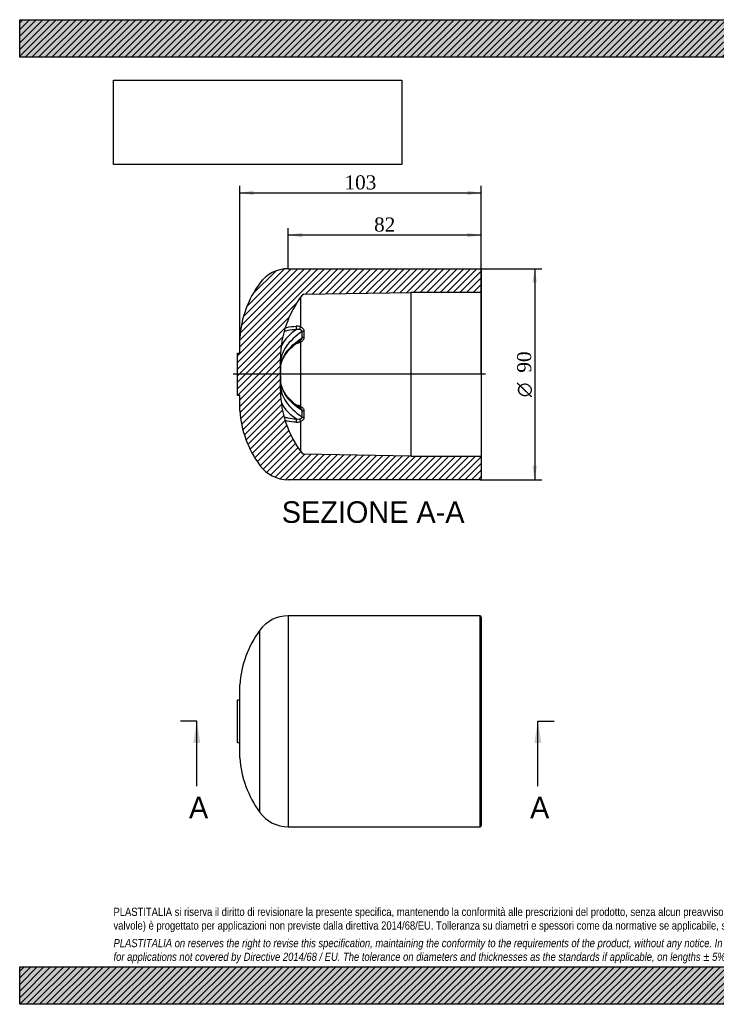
# Model space of a CAD drawing. Header units: millimetres. Extents: x 0 to 594, y 0 to 420.
import ezdxf
from ezdxf.enums import TextEntityAlignment as Align
from ezdxf.lldxf.tags import DXFTag

# ---------------------------------------------------------------- set-up
doc = ezdxf.new("R2010")
doc.units = ezdxf.units.MM
doc.header["$LTSCALE"] = 2
for name, color, linetype in [('CAP090G', 7, 'Continuous'), ('Default', 7, 'Continuous'), ('DV4_Default', 7, 'Continuous')]:
    doc.layers.add(name, color=color, linetype=linetype)
doc.styles.add('SEACAD_Solid_Edge_ANSI', font='seans.ttf')
doc.styles.add('SEACAD_Solid_Edge_ANSI1_Symbols', font='semeca1.ttf')
doc.styles.add('SEACAD_Times_New_Roman', font='times.ttf')
tags = doc.linetypes.add('CENTER2', pattern=[28.575000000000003, 19.05, -3.175, 3.175, -3.175]).pattern_tags.tags
tags[10:11] = [DXFTag(74, 4), DXFTag(75, 0), DXFTag(340, '0'), DXFTag(46, 0.0), DXFTag(50, 0.0), DXFTag(44, 0.0), DXFTag(45, 0.0)]
tags[8:9] = [DXFTag(74, 4), DXFTag(75, 0), DXFTag(340, '0'), DXFTag(46, 0.0), DXFTag(50, 0.0), DXFTag(44, 0.0), DXFTag(45, 0.0)]
tags[6:7] = [DXFTag(74, 4), DXFTag(75, 0), DXFTag(340, '0'), DXFTag(46, 0.0), DXFTag(50, 0.0), DXFTag(44, 0.0), DXFTag(45, 0.0)]
tags[4:5] = [DXFTag(74, 4), DXFTag(75, 0), DXFTag(340, '0'), DXFTag(46, 0.0), DXFTag(50, 0.0), DXFTag(44, 0.0), DXFTag(45, 0.0)]
doc.dimstyles.new('ANSImm', dxfattribs={"dimtxt": 6, "dimasz": 6, "dimexe": 3, "dimexo": 0, "dimgap": 1.5, "dimtad": 1, "dimdec": 0, "dimdsep": 46, "dimtxsty": 'SEACAD_Times_New_Roman', "dimblk1": '_SE_FILLED', "dimblk2": '_SE_FILLED', "dimsah": 1, "dimcen": 3, "dimazin": 0, "dimtfac": 0.85, "dimtdec": 3, "dimtofl": 0, "dimtmove": 0, "dimatfit": 3, "dimfxl": 1, "dimarcsym": 0})
picture_1 = doc.add_image_def('image1.jpg', size_in_pixel=(4302, 1260))
pattern_1 = [(45, (0, 0), (-1.414213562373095, 1.414213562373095), [])]

# ---------------------------------------------------------------- blocks, each defined once
blk = doc.blocks.new('SE2')
at = {"layer": 'CAP090G', "color": 7, "linetype": 'Continuous'}
for p, q in [((114.4716673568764, 165.709407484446), (114.4716673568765, 75.70940748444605)), ((196.2895272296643, 165.709407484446), (114.4716673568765, 165.709407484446)), ((196.2895272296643, 75.70940748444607), (196.2895272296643, 165.709407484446)), ((196.7895272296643, 165.209407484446), (196.7895272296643, 76.20940748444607)), ((102.3721643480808, 81.84362906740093), (102.3721643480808, 159.5751859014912)), ((93.7895272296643, 105.1725211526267), (93.7895272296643, 136.2462938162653)), ((92.7895272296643, 111.709407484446), (92.78952722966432, 129.709407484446)), ((93.7895272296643, 129.709407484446), (92.7895272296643, 129.709407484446)), ((92.7895272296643, 111.709407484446), (93.7895272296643, 111.709407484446)), ((114.4716673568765, 75.70940748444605), (196.2895272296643, 75.70940748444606))]:
    blk.add_line(p, q, dxfattribs=at)
for centre, radius, start, end in [((114.4716673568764, 150.709407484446), 15, 90, 143.7683105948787), ((196.2895272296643, 165.209407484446), 0.4999999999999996, 0, 90), ((138.6706733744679, 132.9778506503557), 44.99999999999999, 143.768310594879, 175.8348212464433), ((138.6706733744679, 108.4409643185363), 45, 184.1651787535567, 216.231689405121), ((114.4716673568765, 90.70940748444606), 15, 216.2316894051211, 270), ((196.2895272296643, 76.20940748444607), 0.5000000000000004, 270, 0)]:
    blk.add_arc(centre, radius, start, end, dxfattribs=at)
blk = doc.blocks.new('SE4')
at = {"color": 7, "linetype": 'Continuous', "style": 'SEACAD_Solid_Edge_ANSI'}
blk.add_text('A', height=9.2, dxfattribs=at).set_placement((217.6168450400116, 88.50940748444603), align=Align.TOP_LEFT)
blk = doc.blocks.new('SE5')
at = {"color": 7, "linetype": 'Continuous', "style": 'SEACAD_Solid_Edge_ANSI'}
blk.add_text('A', height=9.2, dxfattribs=at).set_placement((72.17586235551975, 88.50940748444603), align=Align.TOP_LEFT)
blk = doc.blocks.new('SEANNOT_GROUP')
at = {"linetype": 'Continuous'}
blk.add_hatch(color=7, dxfattribs=at).paths.add_polyline_path([(222.4664574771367, 111.5094072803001), (220.933124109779, 120.709407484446), (219.3997907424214, 111.5094072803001)])
at = {"color": 7, "linetype": 'Continuous'}
blk.add_lwpolyline([(220.933124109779, 93.10940748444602), (220.933124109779, 120.709407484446)], dxfattribs=at)
blk = doc.blocks.new('SEANNOT_GROUP1')
at = {"linetype": 'Continuous'}
blk.add_hatch(color=7, dxfattribs=at).paths.add_polyline_path([(77.02547479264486, 111.5094072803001), (75.4921414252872, 120.709407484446), (73.95880805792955, 111.5094072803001)])
at = {"color": 7, "linetype": 'Continuous'}
blk.add_lwpolyline([(75.4921414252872, 93.10940748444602), (75.4921414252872, 120.709407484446)], dxfattribs=at)
blk = doc.blocks.new('SE3')
at = {"layer": 'Default', "color": 7, "linetype": 'CENTER2'}
for p, q in [((75.4921414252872, 120.709407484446), (68.5921414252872, 120.709407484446)), ((220.933124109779, 120.709407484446), (227.833124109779, 120.709407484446))]:
    blk.add_line(p, q, dxfattribs=at)
at = {"layer": 'Default', "color": 7, "linetype": 'CENTER2', "const_width": 0.0001}
blk.add_lwpolyline([(220.933124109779, 120.709407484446), (75.4921414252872, 120.709407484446)], dxfattribs=at)
at = {"layer": 'Default'}
for name in ['SEANNOT_GROUP1', 'SEANNOT_GROUP', 'SE5', 'SE4']:
    blk.add_blockref(name, (0, 0), dxfattribs=at)
blk = doc.blocks.new('SE6')
at = {"layer": 'CAP090G', "linetype": 'Continuous'}
h = blk.add_hatch(dxfattribs=at)
h.set_pattern_fill('LINE', scale=0.6299212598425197, angle=45, style=0)
h.set_pattern_definition(pattern_1)
edge = h.paths.add_edge_path()
edge.add_arc((196.2895272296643, 224.2632705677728), 0.5, 270, 360)
edge.add_line((196.7895272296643, 224.2632705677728), (196.7895272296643, 233.8632705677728))
edge.add_line((196.7895272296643, 233.8632705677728), (166.7895272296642, 233.8632705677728))
edge.add_line((166.7895272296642, 233.8632705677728), (121.1906250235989, 234.6592023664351))
edge.add_arc((121.2080774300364, 235.6590500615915), 1, 217.4493208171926, 268.99999999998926, ccw=False)
edge.add_arc((156.1393030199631, 262.4136660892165), 45, 180.8982872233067, 217.4493208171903, ccw=False)
edge.add_line((111.144833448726, 261.7081818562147), (111.144833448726, 275.8183592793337))
edge.add_arc((156.1393030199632, 275.112875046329), 45, 142.5506791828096, 179.1017127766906, ccw=False)
edge.add_arc((121.2080774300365, 301.8674910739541), 1, 91.00000000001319, 142.5506791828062, ccw=False)
edge.add_line((121.190625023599, 302.8673387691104), (166.7895272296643, 303.6632705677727))
edge.add_line((166.7895272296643, 303.6632705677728), (196.7895272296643, 303.6632705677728))
edge.add_line((196.7895272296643, 303.6632705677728), (196.7895272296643, 313.2632705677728))
edge.add_arc((196.2895272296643, 313.2632705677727), 0.5, 0, 90)
edge.add_line((196.2895272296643, 313.7632705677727), (114.4716673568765, 313.7632705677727))
edge.add_arc((114.4716673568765, 298.7632705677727), 15, 89.99999999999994, 143.7683105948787)
edge.add_arc((138.6706733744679, 281.0317137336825), 45, 143.768310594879, 175.8348212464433)
edge.add_line((93.7895272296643, 284.300156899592), (93.7895272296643, 277.7632705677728))
edge.add_line((93.7895272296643, 277.7632705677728), (92.7895272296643, 277.7632705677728))
edge.add_line((92.7895272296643, 277.7632705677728), (92.7895272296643, 259.7632705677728))
edge.add_line((92.7895272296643, 259.7632705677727), (93.7895272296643, 259.7632705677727))
edge.add_line((93.7895272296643, 259.7632705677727), (93.7895272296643, 253.2263842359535))
edge.add_arc((138.6706733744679, 256.4948274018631), 45, 184.1651787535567, 216.231689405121)
edge.add_arc((114.4716673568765, 238.7632705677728), 15, 216.2316894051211, 270)
edge.add_line((114.4716673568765, 223.7632705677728), (196.2895272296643, 223.7632705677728))
at = {"layer": 'CAP090G', "color": 7, "linetype": 'Continuous'}
for p, q in [((114.4716673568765, 313.7632705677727), (196.2895272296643, 313.7632705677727)), ((196.7895272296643, 313.2632705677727), (196.7895272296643, 303.6632705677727)), ((120.4141859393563, 302.439003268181), (120.4141859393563, 302.4755505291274)), ((121.190625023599, 302.8673387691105), (166.7895272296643, 303.6632705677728)), ((121.190625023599, 302.8673387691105), (121.190625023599, 302.8303667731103)), ((166.7895272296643, 303.6632705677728), (166.7895272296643, 233.8632705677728)), ((196.7895272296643, 303.6632705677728), (166.7895272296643, 303.6632705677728)), ((196.7895272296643, 303.6632705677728), (196.7895272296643, 233.8632705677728)), ((119.7111469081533, 301.4927873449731), (119.7111469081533, 288.957360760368)), ((120.4141859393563, 284.2420432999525), (120.4141859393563, 286.9602305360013)), ((121.1906250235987, 287.1717070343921), (121.1906250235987, 284.4219303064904)), ((93.7895272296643, 277.7632705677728), (93.7895272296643, 284.3001568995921)), ((119.7111469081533, 282.4389844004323), (119.7111469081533, 255.0875567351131)), ((92.7895272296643, 259.7632705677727), (92.7895272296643, 277.7632705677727)), ((92.7895272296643, 277.7632705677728), (93.7895272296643, 277.7632705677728)), ((111.1438606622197, 275.6019045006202), (111.1448334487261, 275.6656240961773)), ((111.1448334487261, 273.4789015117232), (111.1438606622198, 273.4470827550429)), ((111.1448334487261, 275.8183592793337), (111.1448334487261, 275.6656240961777)), ((111.1448334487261, 273.4789015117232), (111.1448334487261, 270.9499931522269)), ((111.1433631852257, 270.8797600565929), (111.1447019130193, 270.9239748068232)), ((111.1438606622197, 270.9180923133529), (111.1448334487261, 270.9499931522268)), ((111.1762224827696, 270.918836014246), (111.1811206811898, 271.0591886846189)), ((111.1443260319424, 266.6152061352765), (111.142968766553, 266.6594018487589)), ((111.1448334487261, 266.5765479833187), (111.1438606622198, 266.6084488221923)), ((111.1448334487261, 266.5765479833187), (111.1448334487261, 264.0476396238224)), ((111.1808971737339, 266.4670820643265), (111.1760658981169, 266.6076219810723)), ((111.1448534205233, 261.860913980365), (111.1434820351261, 261.9501206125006)), ((111.1438606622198, 264.0794583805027), (111.1448334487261, 264.0476396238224)), ((111.1448334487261, 261.8609170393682), (111.1438606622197, 261.9246366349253)), ((111.1448334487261, 261.8609170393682), (111.1448334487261, 261.7081818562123)), ((93.7895272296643, 259.7632705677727), (92.7895272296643, 259.7632705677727)), ((93.7895272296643, 253.2263842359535), (93.7895272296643, 259.7632705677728)), ((120.4141859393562, 250.5663105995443), (120.4141859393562, 253.2844978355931)), ((121.1906250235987, 253.1046108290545), (121.1906250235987, 250.3548341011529)), ((119.7111469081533, 248.5691803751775), (119.7111469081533, 236.0369274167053)), ((120.4141859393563, 235.0509906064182), (120.4141859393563, 235.0875378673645)), ((121.1906250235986, 234.6961743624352), (121.1906250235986, 234.6592023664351)), ((166.7895272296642, 233.8632705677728), (121.1906250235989, 234.6592023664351)), ((166.7895272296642, 233.8632705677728), (196.7895272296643, 233.8632705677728)), ((196.7895272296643, 233.8632705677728), (196.7895272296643, 224.2632705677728)), ((196.2895272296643, 223.7632705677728), (114.4716673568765, 223.7632705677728))]:
    blk.add_line(p, q, dxfattribs=at)
for centre, radius, start, end in [((114.4716673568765, 298.7632705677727), 15, 89.99999999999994, 143.7683105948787), ((196.2895272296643, 313.2632705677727), 0.5000000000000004, 0, 90), ((138.6706733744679, 281.0317137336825), 45, 143.7683105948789, 175.8348212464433), ((156.1393030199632, 275.112875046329), 45.00000000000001, 142.5506791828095, 179.1017127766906), ((156.212440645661, 275.0538158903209), 45.07175975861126, 142.5844934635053, 144.0996233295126), ((121.2080774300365, 301.8674910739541), 0.9999999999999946, 91.00000000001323, 142.5506791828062), ((127.1023703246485, 272.8984506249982), 17.48009594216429, 121.5161854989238, 152.7916446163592), ((118.1209182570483, 284.8033541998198), 4.447988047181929, 69.05225254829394, 93.33611741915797), ((118.6882412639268, 284.2568219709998), 3.616372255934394, 80.71859283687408, 101.5390848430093), ((156.212440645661, 275.0538158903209), 45.07175975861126, 170.7004598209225, 179.22223794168), ((117.3573488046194, 287.6200970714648), 5.690719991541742, 276.3306554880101, 294.4324689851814), ((561.1052429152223, 268.7632705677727), 450.0157156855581, 179.1017127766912, 180.8982872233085), ((217.3990026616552, 268.763270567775), 106.2769893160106, 178.8382183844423, 181.1617816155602), ((156.2124435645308, 262.4727262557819), 45.07176269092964, 180.7777632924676, 183.6706559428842), ((156.1393030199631, 262.4136660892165), 44.99999999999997, 180.8982872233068, 217.4493208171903), ((127.1027167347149, 264.6283099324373), 17.48046408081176, 207.1760471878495, 238.4832225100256), ((138.6706733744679, 256.4948274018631), 44.99999999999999, 184.1651787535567, 216.231689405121), ((117.356687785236, 249.9039351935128), 5.69327761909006, 65.57191776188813, 83.60033733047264), ((118.1211598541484, 252.7216273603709), 4.446445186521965, 266.6596052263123, 290.952024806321), ((118.6882165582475, 253.2684653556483), 3.615138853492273, 258.4573237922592, 279.2849985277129), ((156.2124435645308, 262.4727262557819), 45.07176269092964, 215.719148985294, 217.4155053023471), ((121.2080774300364, 235.6590500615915), 0.9999999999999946, 217.4493208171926, 268.9999999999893), ((114.4716673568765, 238.7632705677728), 14.99999999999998, 216.231689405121, 270), ((196.2895272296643, 224.2632705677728), 0.5000000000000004, 270, 0)]:
    blk.add_arc(centre, radius, start, end, dxfattribs=at)
for centre, major_axis, ratio, start_param, end_param in [((121.2080774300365, 301.8316030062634), (-1.000000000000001, -4.530975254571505e-12), 0.9989159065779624, 4.729842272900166, 5.629571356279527), ((118.0027988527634, 288.6462218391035), (-0.04545585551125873, 0.9989663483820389), 0.14221864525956, 0.9230865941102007, 2.574599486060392), ((119.7285993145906, 288.3648708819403), (0.3848501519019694, 0.9229790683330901), 0.2900844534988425, 1.00019382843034, 2.309621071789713), ((121.208077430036, 286.6320167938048), (-1.000000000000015, 7.061358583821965e-15), 0.5397724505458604, 4.729842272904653, 5.629571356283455), ((119.7285993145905, 282.0377421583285), (0.442109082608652, -0.896961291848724), 0.1739166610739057, 1.947239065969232, 3.146044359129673), ((121.2080774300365, 283.9628567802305), (-1.000000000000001, -7.04175266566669e-13), 0.459143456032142, 4.729842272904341, 5.62957135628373), ((109.6440417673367, 273.4626949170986), (1.499305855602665, -0.04562840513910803), 0.8663197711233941, 0.02310203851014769, 0.09723851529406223), ((109.6450177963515, 273.4946197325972), (1.49929305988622, -0.0460469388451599), 0.8662723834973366, 0.02334386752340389, 0.1007039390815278), ((109.6440417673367, 270.9252748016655), (-1.499309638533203, 0.04550393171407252), 0.8655305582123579, 3.141901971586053, 3.171111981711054), ((109.6450177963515, 270.9572819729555), (-1.499296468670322, 0.04593581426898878), 0.8655743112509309, 3.14190598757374, 3.171361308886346), ((109.6440417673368, 266.6012663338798), (-1.499309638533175, -0.04550393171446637), 0.865530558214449, 3.112073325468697, 3.141281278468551), ((109.6450177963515, 266.5692591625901), (-1.499296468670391, -0.04593581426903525), 0.8655743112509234, 3.11182399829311, 3.141281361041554), ((109.6440417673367, 264.0638462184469), (1.499305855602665, 0.04562840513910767), 0.866319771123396, 6.185714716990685, 6.260083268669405), ((109.6450177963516, 264.0319214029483), (1.499293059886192, 0.04604693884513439), 0.86627238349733, 6.182630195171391, 6.259841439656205), ((119.7285993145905, 255.4887989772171), (0.4421090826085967, 0.8969612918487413), 0.1739166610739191, 3.134874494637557, 4.335946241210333), ((121.208077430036, 253.5636843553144), (-1.000000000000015, -2.069421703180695e-14), 0.4591434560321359, 0.6536139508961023, 1.553343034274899), ((118.0027988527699, 248.8803192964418), (-0.04545585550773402, -0.9989663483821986), 0.1422186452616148, 3.708585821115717, 5.360098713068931), ((119.7285993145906, 249.1616702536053), (0.384850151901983, -0.9229790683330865), 0.2900844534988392, 3.973564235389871, 5.28299147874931), ((121.2080774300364, 250.8945243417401), (-1.000000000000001, -8.082586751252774e-13), 0.5397724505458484, 0.6536139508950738, 1.553343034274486), ((121.2080774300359, 235.6949381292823), (-1.00000000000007, -4.895377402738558e-11), 0.9989159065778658, 0.6536139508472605, 1.553343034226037)]:
    blk.add_ellipse(centre, major_axis=major_axis, ratio=ratio, start_param=start_param, end_param=end_param, dxfattribs=at)
for points, knots in [([(120.422341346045, 302.44177655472), (120.4363769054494, 302.4618361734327), (120.4793324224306, 302.5226608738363), (120.5789968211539, 302.6104326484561), (120.6962860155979, 302.6903140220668), (120.7979247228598, 302.7397122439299), (120.8642075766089, 302.7638264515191), (120.8973064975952, 302.7733788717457), (120.9030418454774, 302.7746919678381), (120.90304578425, 302.7746845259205)], [0, 0, 0, 0, 0.02297174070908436, 0.08184338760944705, 0.1335508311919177, 0.1769101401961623, 0.2142159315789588, 0.2472493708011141, 0.2849405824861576, 0.2849405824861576, 0.2849405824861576, 0.2849405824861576]), ([(121.1906250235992, 302.8303667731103), (121.1906250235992, 302.8195089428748), (121.1491442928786, 302.8056248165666), (121.0347729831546, 302.7819233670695), (120.9873951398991, 302.7734428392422), (120.9011387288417, 302.7596605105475), (120.8667144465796, 302.7544693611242), (120.8300195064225, 302.7492188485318)], [0, 0, 0, 0, 0.2499999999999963, 0.2499999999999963, 0.3749999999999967, 0.3749999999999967, 0.4487448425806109, 0.4487448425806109, 0.4487448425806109, 0.4487448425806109]), ([(120.4141859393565, 286.9602305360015), (117.4822333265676, 285.0053701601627), (115.1807314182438, 282.8237309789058), (112.0607459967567, 278.2758523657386), (111.2187787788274, 275.8643058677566), (111.1448334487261, 273.4789015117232)], [0, 0, 0, 0, 0.5000000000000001, 0.5000000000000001, 1, 1, 1, 1]), ([(117.9648353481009, 287.800101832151), (116.6979875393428, 287.7419608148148), (115.4706810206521, 287.5927259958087), (113.7907555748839, 287.2558855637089), (113.2759219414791, 287.1320112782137), (112.7791241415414, 286.9918429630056)], [0, 0, 0, 0, 0.25, 0.25, 0.3639298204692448, 0.3639298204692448, 0.3639298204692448, 0.3639298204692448]), ([(113.2350431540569, 288.6087877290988), (113.4736321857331, 288.6654360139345), (113.7150362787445, 288.7185442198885), (115.1936217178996, 289.0182760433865), (116.5068149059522, 289.1800275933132), (117.862074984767, 289.2438043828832)], [0.7006843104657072, 0.7006843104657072, 0.7006843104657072, 0.7006843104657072, 0.75, 0.75, 1, 1, 1, 1]), ([(120.4141859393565, 286.9602305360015), (120.4123531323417, 287.0911473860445), (120.3673486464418, 287.2094123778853), (120.2233464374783, 287.4096993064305), (120.1280446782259, 287.4902596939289), (119.911205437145, 287.6261559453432), (119.7925969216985, 287.6794282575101), (119.5414829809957, 287.7666970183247), (119.4084188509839, 287.8004810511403), (119.2715026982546, 287.825849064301)], [0, 0, 0, 0, 0.25, 0.25, 0.5, 0.5, 0.75, 0.75, 1, 1, 1, 1]), ([(119.7111469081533, 288.957360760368), (120.1184387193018, 288.7822736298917), (120.4799145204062, 288.5452122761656), (120.8874482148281, 288.086511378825), (120.9972619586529, 287.9195509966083), (121.1503193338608, 287.5565163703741), (121.1906250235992, 287.3680361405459), (121.1906250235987, 287.1717070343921)], [0, 0, 0, 0, 0.5000000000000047, 0.5000000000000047, 0.7500000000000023, 0.7500000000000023, 1, 1, 1, 1]), ([(111.1448334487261, 270.9499931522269), (111.2187823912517, 273.3920675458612), (112.0612302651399, 275.7765682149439), (115.180608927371, 280.2482289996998), (117.4819965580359, 282.3667414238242), (120.4141859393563, 284.2420432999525)], [0, 0, 0, 0, 0.5, 0.5, 1, 1, 1, 1]), ([(111.1811206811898, 271.0591886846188), (111.1845647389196, 271.2082679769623), (111.1949998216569, 271.604325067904), (111.2770897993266, 272.3064071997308), (111.4230703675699, 273.0604136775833), (111.6269959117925, 273.7873434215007), (111.8780412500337, 274.5084567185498), (112.2006080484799, 275.2660261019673), (112.5983223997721, 276.0478484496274), (113.0566175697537, 276.8205370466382), (113.5748697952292, 277.5837087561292), (114.1508839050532, 278.3342110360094), (114.7860149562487, 279.0737578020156), (115.4793071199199, 279.8028765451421), (116.2313359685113, 280.5218749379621), (117.0425967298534, 281.2302856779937), (117.9016007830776, 281.9169751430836), (118.7616636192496, 282.5519497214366), (119.2953855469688, 282.9090124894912), (119.56953701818, 283.0915682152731)], [0, 0, 0, 0, 0.03182978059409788, 0.09951330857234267, 0.1638214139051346, 0.217768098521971, 0.2738290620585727, 0.3372721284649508, 0.4002662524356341, 0.4628106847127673, 0.524939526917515, 0.5867582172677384, 0.6479736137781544, 0.7090838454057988, 0.7704338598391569, 0.8318179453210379, 0.8929415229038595, 0.9536410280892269, 1, 1, 1, 1]), ([(119.5666244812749, 283.0944032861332), (119.5999778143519, 283.1163975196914), (119.6329308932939, 283.1389892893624), (119.7909133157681, 283.2517273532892), (119.9115326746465, 283.3517226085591), (120.1268150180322, 283.5716139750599), (120.2230168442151, 283.6926576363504), (120.3668333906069, 283.9575684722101), (120.4123530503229, 284.1014188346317), (120.4141859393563, 284.2420432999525)], [0.1851634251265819, 0.1851634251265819, 0.1851634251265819, 0.1851634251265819, 0.25, 0.25, 0.5, 0.5, 0.75, 0.75, 1, 1, 1, 1]), ([(121.1906250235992, 284.4219303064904), (121.1906250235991, 284.2147242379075), (121.1491442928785, 284.008866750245), (121.0347729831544, 283.7149838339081), (120.9873951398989, 283.6182249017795), (120.8788936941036, 283.43366030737), (120.8176940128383, 283.345321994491), (120.6154094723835, 283.0909924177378), (120.4541555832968, 282.9348589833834), (120.1045876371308, 282.661650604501), (119.914741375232, 282.5423255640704), (119.7111469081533, 282.4389844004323)], [0, 0, 0, 0, 0.2499999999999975, 0.2499999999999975, 0.3749999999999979, 0.3749999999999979, 0.4999999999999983, 0.4999999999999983, 0.7499999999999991, 0.7499999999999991, 1, 1, 1, 1]), ([(111.1249925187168, 273.1488429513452), (111.1230597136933, 273.1946103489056), (111.1220129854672, 273.2937896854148), (111.1220143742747, 273.8808657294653), (111.1305429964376, 274.7254947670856), (111.1438606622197, 275.6019045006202)], [0.3248370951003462, 0.3248370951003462, 0.3248370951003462, 0.3248370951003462, 0.5, 0.5, 1, 1, 1, 1]), ([(120.4141859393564, 253.284497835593), (117.4822333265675, 255.1596482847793), (115.1807314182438, 257.2780464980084), (112.0607459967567, 261.7507571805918), (111.2187787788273, 264.1345928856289), (111.1448334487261, 266.5765479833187)], [0, 0, 0, 0, 0.5, 0.5, 1, 1, 1, 1]), ([(119.5706101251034, 254.4319307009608), (119.2479390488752, 254.6487558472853), (118.6760619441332, 255.0351123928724), (117.7813475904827, 255.7020279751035), (116.9326522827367, 256.3887247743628), (116.1321477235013, 257.0957342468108), (115.3878089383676, 257.8158604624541), (114.7016210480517, 258.5467421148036), (114.0776887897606, 259.2833395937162), (113.5162466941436, 260.0250489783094), (113.0123000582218, 260.7766184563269), (112.565530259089, 261.5389956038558), (112.1769454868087, 262.3120029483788), (111.8483387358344, 263.0926524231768), (111.5916787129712, 263.8495157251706), (111.3968821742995, 264.5821487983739), (111.2674659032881, 265.2969264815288), (111.1937188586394, 265.9452088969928), (111.1842277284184, 266.3181565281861), (111.1808971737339, 266.4670820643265)], [0, 0, 0, 0, 0.05489417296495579, 0.1157166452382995, 0.1764049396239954, 0.2374575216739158, 0.2987771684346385, 0.3601319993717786, 0.4212275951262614, 0.481897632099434, 0.5428842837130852, 0.6047163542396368, 0.6669468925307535, 0.7296259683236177, 0.7927933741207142, 0.8486182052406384, 0.9062349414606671, 0.9682099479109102, 1, 1, 1, 1]), ([(111.1438606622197, 261.9246366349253), (111.1305430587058, 262.801042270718), (111.1220123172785, 263.645944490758), (111.1220137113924, 264.2351259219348), (111.1230917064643, 264.3349405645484), (111.1250793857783, 264.3797600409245)], [0, 0, 0, 0, 0.5, 0.5, 0.677742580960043, 0.677742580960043, 0.677742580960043, 0.677742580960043]), ([(111.1448334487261, 264.0476396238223), (111.2187823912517, 261.6621187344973), (112.0612302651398, 259.2498934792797), (115.180608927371, 254.7030781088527), (117.4819965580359, 252.5213288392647), (120.4141859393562, 250.5663105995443)], [0, 0, 0, 0, 0.5, 0.5, 1, 1, 1, 1]), ([(120.4141859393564, 253.284497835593), (120.4123531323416, 253.4251160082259), (120.3673486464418, 253.5677971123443), (120.2233464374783, 253.8335015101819), (120.1280446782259, 253.9536052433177), (119.9112054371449, 254.1752184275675), (119.7925969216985, 254.2734942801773), (119.6346499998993, 254.3863546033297), (119.6017604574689, 254.408926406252), (119.5684340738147, 254.4309265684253)], [0, 0, 0, 0, 0.25, 0.25, 0.5, 0.5, 0.75, 0.75, 0.8144925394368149, 0.8144925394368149, 0.8144925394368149, 0.8144925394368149]), ([(119.7111469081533, 255.0875567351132), (120.1184387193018, 254.8808221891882), (120.4799145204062, 254.606515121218), (120.8874482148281, 254.0932106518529), (120.9972619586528, 253.9087129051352), (121.1503193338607, 253.5138769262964), (121.1906250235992, 253.3117967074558), (121.1906250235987, 253.1046108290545)], [0, 0, 0, 0, 0.4999999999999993, 0.4999999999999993, 0.7499999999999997, 0.7499999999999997, 1, 1, 1, 1]), ([(112.7684673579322, 250.537469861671), (113.2702751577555, 250.395610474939), (113.7913100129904, 250.270294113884), (115.4859914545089, 249.9312949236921), (116.6982736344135, 249.7845671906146), (117.9648353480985, 249.7264393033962)], [0.6346335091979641, 0.6346335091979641, 0.6346335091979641, 0.6346335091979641, 0.75, 0.75, 1, 1, 1, 1]), ([(117.862074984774, 248.2827367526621), (116.5071235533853, 248.3464990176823), (115.2100209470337, 248.5055348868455), (113.7239320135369, 248.8060792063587), (113.4815030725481, 248.8592773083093), (113.2422570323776, 248.915945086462)], [0, 0, 0, 0, 0.25, 0.25, 0.2993945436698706, 0.2993945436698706, 0.2993945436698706, 0.2993945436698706]), ([(119.2715026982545, 249.7006920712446), (119.4083456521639, 249.7260465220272), (119.5400173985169, 249.7594401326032), (119.7909133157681, 249.846423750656), (119.9115326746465, 249.9006504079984), (120.1268150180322, 250.035450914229), (120.2230168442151, 250.1165943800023), (120.3668333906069, 250.3162023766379), (120.4123530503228, 250.4353878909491), (120.4141859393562, 250.5663105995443)], [0, 0, 0, 0, 0.25, 0.25, 0.5, 0.5, 0.75, 0.75, 1, 1, 1, 1]), ([(121.1906250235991, 250.3548341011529), (121.190625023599, 250.1584858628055), (121.1491442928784, 249.9665125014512), (121.0347729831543, 249.6963310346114), (120.9873951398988, 249.6080526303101), (120.8788936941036, 249.4408247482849), (120.8176940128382, 249.3613765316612), (120.6154094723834, 249.1341222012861), (120.4541555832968, 248.9967052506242), (120.1045876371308, 248.7590019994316), (119.914741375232, 248.6567018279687), (119.7111469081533, 248.5691803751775)], [0, 0, 0, 0, 0.2500000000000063, 0.2500000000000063, 0.3750000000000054, 0.3750000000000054, 0.5000000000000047, 0.5000000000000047, 0.7500000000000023, 0.7500000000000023, 1, 1, 1, 1]), ([(120.9024910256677, 234.7519821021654), (120.9024888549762, 234.7519788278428), (120.8972379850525, 234.7532348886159), (120.865158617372, 234.7621367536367), (120.7884813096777, 234.7904692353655), (120.6724104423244, 234.8489673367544), (120.5398711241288, 234.9482545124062), (120.4396890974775, 235.0440964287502), (120.4037233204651, 235.1050566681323), (120.3986107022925, 235.1137545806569)], [0.7042062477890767, 0.7042062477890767, 0.7042062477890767, 0.7042062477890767, 0.7360747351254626, 0.776960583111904, 0.8156094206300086, 0.8648552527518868, 0.9239219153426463, 0.9906775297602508, 1, 1, 1, 1]), ([(120.9220014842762, 234.7635438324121), (120.9815266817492, 234.7541652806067), (121.0325027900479, 234.7451103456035), (121.1503193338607, 234.720631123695), (121.1906250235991, 234.7070311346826), (121.1906250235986, 234.6961743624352)], [0.6151229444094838, 0.6151229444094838, 0.6151229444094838, 0.6151229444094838, 0.75, 0.75, 1, 1, 1, 1])]:
    blk.add_open_spline(points, degree=3, knots=knots, dxfattribs=at)
for points in [[(111.1438606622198, 273.4470827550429), (111.1355861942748, 273.1751916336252), (111.1291596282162, 273.07294720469), (111.1254791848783, 273.138779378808)], [(111.1250793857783, 264.3797600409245), (111.1286831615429, 264.4610203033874), (111.1352772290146, 264.3615018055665), (111.1438606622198, 264.0794583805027)]]:
    blk.add_open_spline(points, degree=3, dxfattribs=at)
at = {"layer": 'DV4_Default', "color": 7, "linetype": 'CENTER2'}
blk.add_line((198.5395272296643, 268.7632705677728), (91.03952722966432, 268.7632705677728), dxfattribs=at)
blk = doc.blocks.new('GDimGGroup')
at = {"layer": 'Default', "linetype": 'Continuous'}
for points in [[(220.5720980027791, 307.7632705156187), (219.5720979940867, 313.7632705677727), (218.5720979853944, 307.7632705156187)], [(220.5720980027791, 229.7632670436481), (218.5720979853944, 229.7632670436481), (219.5720979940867, 223.7632669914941)]]:
    blk.add_hatch(color=7, dxfattribs=at).paths.add_polyline_path(points)
at = {"layer": 'Default', "color": 7, "linetype": 'Continuous'}
for p, q in [((196.2895272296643, 313.7632705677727), (222.5720980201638, 313.7632705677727)), ((219.5720979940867, 313.7632705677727), (219.5720979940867, 223.763266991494)), ((196.2895272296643, 223.7632705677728), (222.5720980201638, 223.7632705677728))]:
    blk.add_line(p, q, dxfattribs=at)
for s, style, p in [('90', 'SEACAD_Times_New_Roman', (212.0720979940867, 269.434558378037)), ('O', 'SEACAD_Solid_Edge_ANSI1_Symbols', (212.0720979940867, 258.9924531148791))]:
    blk.add_text(s, height=6, rotation=90, dxfattribs=dict(at, style=style)).set_placement(p, align=Align.TOP_LEFT)
blk = doc.blocks.new('DMBLK6')
at = {"layer": 'Default', "linetype": 'Continuous'}
for points in [[(120.4716683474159, 329.1120951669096), (114.4716682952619, 328.1120951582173), (120.4716683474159, 327.112095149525)], [(190.7895271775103, 329.1120951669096), (190.7895271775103, 327.112095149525), (196.7895272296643, 328.1120951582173)]]:
    blk.add_hatch(color=7, dxfattribs=at).paths.add_polyline_path(points)
at = {"layer": 'Default', "color": 7, "linetype": 'Continuous'}
for p, q in [((114.4716673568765, 313.7632705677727), (114.4716673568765, 331.1120951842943)), ((196.7895272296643, 328.1120951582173), (114.4716682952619, 328.1120951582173)), ((196.7895272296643, 313.2632705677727), (196.7895272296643, 331.1120951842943))]:
    blk.add_line(p, q, dxfattribs=at)
at = {"layer": 'Default', "color": 7, "linetype": 'Continuous', "style": 'SEACAD_Times_New_Roman'}
blk.add_text('82', height=6, dxfattribs=at).set_placement((151.0808347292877, 335.6120951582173), align=Align.TOP_LEFT)
blk = doc.blocks.new('_SE_FILLED')
at = {"color": 0}
blk.add_line((0, 0), (-1, 0), dxfattribs=at)
blk.add_solid([(0, 0), (-1, -0.1665), (-1, 0.1665), (0, 0)], dxfattribs=at)
blk = doc.blocks.new('DMBLK7')
at = {"layer": 'Default', "linetype": 'Continuous'}
for points in [[(99.78952728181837, 347.1120955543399), (93.7895272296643, 346.1120955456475), (99.78952728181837, 345.1120955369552)], [(190.7895272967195, 347.1120955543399), (190.7895272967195, 345.1120955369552), (196.7895273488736, 346.1120955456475)]]:
    blk.add_hatch(color=7, dxfattribs=at).paths.add_polyline_path(points)
at = {"layer": 'Default', "color": 7, "linetype": 'Continuous'}
for p, q in [((93.7895272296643, 284.3001571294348), (93.7895272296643, 349.1120955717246)), ((196.7895272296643, 268.7632705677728), (196.7895272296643, 349.1120955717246)), ((93.7895272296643, 346.1120955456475), (196.7895273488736, 346.1120955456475))]:
    blk.add_line(p, q, dxfattribs=at)
at = {"layer": 'Default', "color": 7, "linetype": 'Continuous', "style": 'SEACAD_Times_New_Roman'}
blk.add_text('103', height=6, dxfattribs=at).set_placement((138.4648827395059, 353.6120955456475), align=Align.TOP_LEFT)

msp = doc.modelspace()

# ---------------------------------------------------------------- hatches: boundary and pattern name
at = {"layer": 'Default', "linetype": 'Continuous'}
h = msp.add_hatch(dxfattribs=at)
h.set_pattern_fill('LINE', scale=0.6299212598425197, angle=45, style=0)
h.set_pattern_definition(pattern_1)
h.paths.add_polyline_path([(594, 404.0000065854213), (594, 420.0000065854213), (5.100631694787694e-06, 420.0000065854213), (5.100631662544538e-06, 404.0000065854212)])
for points in [[(594, 404.0000065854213), (594, 420.0000065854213), (5.100631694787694e-06, 420.0000065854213), (5.100631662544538e-06, 404.0000065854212)], [(593.999991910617, -5.730478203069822e-06), (593.999991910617, 15.99999999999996), (-8.0893829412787e-06, 15.99999999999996), (-8.0893829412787e-06, -5.730478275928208e-06)]]:
    msp.add_hatch(color=7, dxfattribs=at).paths.add_polyline_path(points)
h = msp.add_hatch(dxfattribs=at)
h.set_pattern_fill('LINE', scale=0.6299212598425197, angle=45, style=0)
h.set_pattern_definition(pattern_1)
h.paths.add_polyline_path([(593.999991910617, -5.730478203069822e-06), (593.999991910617, 15.99999999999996), (-8.0893829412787e-06, 15.99999999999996), (-8.0893829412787e-06, -5.730478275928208e-06)])

# ---------------------------------------------------------------- linework, layer by layer
at = {"layer": 'Default', "color": 7, "linetype": 'Continuous'}
for p, q in [((5.100631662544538e-06, 420.0000065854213), (594, 420.0000065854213)), ((5.100631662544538e-06, 404.0000065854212), (5.100631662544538e-06, 420.0000065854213)), ((594, 404.0000065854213), (5.100631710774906e-06, 404.0000065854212)), ((-8.0893829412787e-06, 15.99999999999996), (593.999991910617, 15.99999999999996)), ((-8.0893829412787e-06, -5.730478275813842e-06), (-8.0893829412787e-06, 15.99999999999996)), ((593.999991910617, -5.730478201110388e-06), (-8.089382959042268e-06, -5.730478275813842e-06))]:
    msp.add_line(p, q, dxfattribs=at)

# ---------------------------------------------------------------- block references
at = {"layer": 'Default'}
for name in ['SE6', 'GDimGGroup', 'SE2', 'SE3']:
    msp.add_blockref(name, (0, 0), dxfattribs=at)

# ---------------------------------------------------------------- texts
at = {"layer": 'Default', "color": 7, "linetype": 'Continuous', "style": 'SEACAD_Solid_Edge_ANSI'}
msp.add_text('SEZIONE A-A', height=9.2, dxfattribs=at).set_placement((111.7337133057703, 214.5632705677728), align=Align.TOP_LEFT)
at = {"layer": 'Default', "insert": (39.9999919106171, 41.20473044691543), "char_height": 3.5, "width": 513.9999999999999, "attachment_point": 1}
msp.add_mtext("{\\fArial Narrow|b0||i0||c0|p34;\\C7;\\H3.5;\\W1.;PLASTITALIA si riserva il diritto di revisionare la presente specifica, mantenendo la conformità alle prescrizioni del prodotto, senza alcun preavviso. In caso di assegnazione d'ordine si riserva di compiere una più dettagliata analisi tecnico/qualitativa. Il presente prodotto (ad esclusione delle \\P}{\\fArial Narrow|b0||i0||c0|p34;\\C7;\\H3.5;\\W1.;valvole) è progettato per applicazioni non previste dalla direttiva 2014/68/EU. Tolleranza su diametri e spessori come da normative se applicabile, su lunghezze ±5%, su angoli ±2°, se non diversamente specificato.\\P}{\\fArial Narrow|b0||i0||c0|p34;\\C7;\\H1.;\\W1.;   \\P}{\\fArial Narrow|b0||i1||c0|p34;\\C7;\\H3.5;\\W1.;PLASTITALIA on reserves the right to revise this specification, maintaining the conformity to the requirements of the product, without any notice. In case of assignation of order on will reserve to make a more detailed analysis technical/qualitative. This product (excluding valves) is designed \\P}{\\fArial Narrow|b0||i1||c0|p34;\\C7;\\H3.5;\\W1.;for applications not covered by Directive 2014/68 / EU. The tolerance on diameters and thicknesses as the standards if applicable, on lengths ± 5%, on angles ± 2 °, unless otherwise indicated.\\P}", dxfattribs=at)

# ---------------------------------------------------------------- dimensions: what is measured, and where the dimension line sits
at = {"layer": 'Default', "color": 7, "linetype": 'Continuous'}
dim = msp.add_linear_dim(base=(196.7895272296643, 346.1120955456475), p1=(93.7895272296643, 277.7632705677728), p2=(196.7895272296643, 268.7632705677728), text='\\A1;<>', dimstyle='ANSImm', override={"dimdec": 2}, dxfattribs=at)
dim.commit()
dim.dimension.update_dxf_attribs({"geometry": 'DMBLK7', "text_midpoint": (145.2895272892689, 346.1120955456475), "dimtype": 160})
dim = msp.add_linear_dim(base=(114.4716673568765, 328.1120951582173), p1=(196.7895272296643, 313.2632705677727), p2=(114.4716673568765, 313.7632705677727), text='\\A1;<>', dimstyle='ANSImm', dxfattribs=at)
dim.commit()
dim.dimension.update_dxf_attribs({"geometry": 'DMBLK6', "text_midpoint": (155.6305977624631, 328.1120951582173), "dimtype": 160})

# ---------------------------------------------------------------- pictures from other files: only their frames are drawn
image = msp.add_image(picture_1, insert=(40.00000510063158, 358.2063558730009), size_in_units=(122.9142857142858, 36.00000000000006))
image.dxf.flags = 7

doc.saveas('drawing.dxf')
